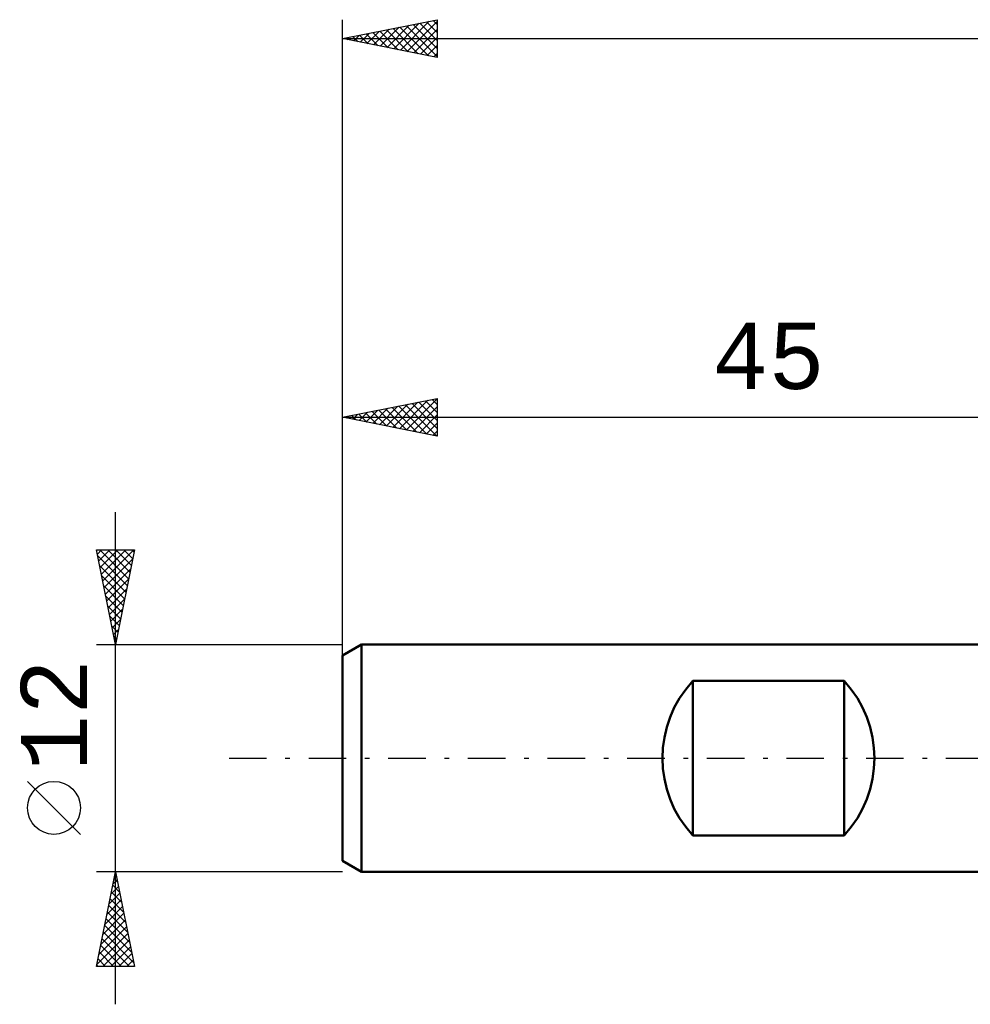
# Model space of a CAD drawing. Header units: millimetres. Extents: x -62 to 89, y -40 to 43.
# Tile 1 of 6: x -62 to -12, y -13 to 39. Entities that reach past the tile are written whole.
import ezdxf
from ezdxf.enums import TextEntityAlignment as Align

# ---------------------------------------------------------------- set-up
doc = ezdxf.new("R2010")
doc.units = ezdxf.units.MM
doc.header["$LTSCALE"] = 4.95
doc.linetypes.add('LONGDASH_DASH', pattern=[0.85, 0.4, -0.2, 0.05, -0.2])
for name, color, linetype in [('SK1', 4, 'CONTINUOUS'), ('SK2', 7, 'CONTINUOUS'), ('SK4', 2, 'LONGDASH_DASH')]:
    doc.layers.add(name, color=color, linetype=linetype)
doc.styles.get("Standard").update_dxf_attribs({"font": 'Monospac821 BT'})

msp = doc.modelspace()

# ---------------------------------------------------------------- linework, layer by layer
at = {"layer": 'SK1', "color": 4, "linetype": 'CONTINUOUS', "lineweight": 50}
for p, q in [((-44, 6), (-45, 5.423)), ((0, 6), (-44, 6)), ((-44, 6), (-44, -6)), ((-45, 5.423), (-45, -5.423)), ((-26.5, -4.079), (-26.5, 4.079)), ((-26.5, 4.079), (-18.5, 4.079)), ((-18.5, 4.079), (-18.5, -4.079)), ((-18.5, -4.079), (-26.5, -4.079)), ((-45, -5.423), (-44, -6)), ((-44, -6), (0, -6))]:
    msp.add_line(p, q, dxfattribs=at)
for centre, start, end in [((-22.1, 0), 137.1666, 222.8334), ((-22.9, 0), 317.1666, 42.8334)]:
    msp.add_arc(centre, 6, start, end, dxfattribs=at)
at = {"layer": 'SK2', "color": 7, "linetype": 'CONTINUOUS', "lineweight": 25}
for p, q in [((-45, 4), (-45, 39)), ((-45, 38), (-40, 39)), ((-40, 39), (-40, 37)), ((-43.362, 37.672), (-42.543, 38.491)), ((-43.008, 37.602), (-42.013, 38.597)), ((-42.655, 37.531), (-41.482, 38.704)), ((-42.334, 38.533), (-41.001, 37.2)), ((-42.301, 37.46), (-40.952, 38.81)), ((-41.981, 38.604), (-40.471, 37.094)), ((-41.948, 37.39), (-40.422, 38.916)), ((-41.627, 38.675), (-40, 37.048)), ((-41.594, 37.319), (-40, 38.913)), ((-41.273, 38.745), (-40, 37.472)), ((-41.241, 37.248), (-40, 38.489)), ((-40.92, 38.816), (-40, 37.896)), ((-40.566, 38.887), (-40, 38.32)), ((-40.213, 38.957), (-40, 38.745)), ((-45, 38), (38, 38)), ((-40, 37), (-45, 38)), ((-44.809, 38.038), (-44.713, 37.943)), ((-44.776, 37.955), (-44.664, 38.067)), ((-44.455, 38.109), (-44.183, 37.837)), ((-44.423, 37.885), (-44.134, 38.173)), ((-44.102, 38.18), (-43.653, 37.731)), ((-44.069, 37.814), (-43.604, 38.279)), ((-43.748, 38.25), (-43.122, 37.624)), ((-43.716, 37.743), (-43.073, 38.385)), ((-43.395, 38.321), (-42.592, 37.518)), ((-43.041, 38.392), (-42.062, 37.412)), ((-42.688, 38.462), (-41.531, 37.306)), ((-40.887, 37.177), (-40, 38.065)), ((-40.534, 37.107), (-40, 37.64)), ((-40.18, 37.036), (-40, 37.216)), ((-45, 5.076), (-45, 19)), ((-45, 18), (-40, 19)), ((-42.351, 17.47), (-41.027, 18.795)), ((-41.997, 17.399), (-40.496, 18.901)), ((-41.644, 17.329), (-40, 18.973)), ((-41.323, 18.735), (-40, 17.412)), ((-40.97, 18.806), (-40, 17.837)), ((-40.616, 18.877), (-40, 18.261)), ((-40.262, 18.948), (-40, 18.685)), ((-40, 19), (-40, 17)), ((-44.119, 17.824), (-43.678, 18.264)), ((-43.798, 18.24), (-43.197, 17.639)), ((-43.765, 17.753), (-43.148, 18.37)), ((-43.444, 18.311), (-42.667, 17.533)), ((-43.412, 17.682), (-42.618, 18.476)), ((-43.091, 18.382), (-42.136, 17.427)), ((-43.058, 17.612), (-42.087, 18.583)), ((-42.737, 18.453), (-41.606, 17.321)), ((-42.705, 17.541), (-41.557, 18.689)), ((-42.384, 18.523), (-41.076, 17.215)), ((-42.03, 18.594), (-40.545, 17.109)), ((-41.677, 18.665), (-40.015, 17.003)), ((-41.29, 17.258), (-40, 18.548)), ((-45, 18), (0, 18)), ((-40, 17), (-45, 18)), ((-44.859, 18.028), (-44.788, 17.958)), ((-44.826, 17.965), (-44.739, 18.052)), ((-44.505, 18.099), (-44.258, 17.852)), ((-44.472, 17.894), (-44.209, 18.158)), ((-44.152, 18.17), (-43.727, 17.745)), ((-40.937, 17.187), (-40, 18.124)), ((-40.583, 17.117), (-40, 17.7)), ((-40.23, 17.046), (-40, 17.276)), ((-57, -13), (-57, 13)), ((-57, 6), (-58, 11)), ((-58, 11), (-56, 11)), ((-57.955, 10.776), (-57.731, 11)), ((-57.884, 10.422), (-57.307, 11)), ((-57.829, 11), (-56.305, 9.476)), ((-57.814, 10.069), (-56.882, 11)), ((-57.743, 9.715), (-56.458, 11)), ((-57.672, 9.361), (-56.034, 11)), ((-57.405, 11), (-56.234, 9.829)), ((-56, 11), (-57, 6)), ((-56.98, 11), (-56.163, 10.183)), ((-56.556, 11), (-56.093, 10.537)), ((-56.132, 11), (-56.022, 10.89)), ((-57.937, 10.684), (-56.376, 9.122)), ((-57.602, 9.008), (-56.098, 10.512)), ((-57.831, 10.153), (-56.446, 8.769)), ((-57.531, 8.654), (-56.204, 9.981)), ((-57.725, 9.623), (-56.517, 8.415)), ((-57.46, 8.301), (-56.31, 9.451)), ((-57.619, 9.093), (-56.588, 8.062)), ((-57.389, 7.947), (-56.416, 8.921)), ((-57.512, 8.562), (-56.658, 7.708)), ((-57.319, 7.594), (-56.522, 8.391)), ((-57.406, 8.032), (-56.729, 7.355)), ((-57.248, 7.24), (-56.628, 7.86)), ((-57.3, 7.502), (-56.8, 7.001)), ((-57.177, 6.887), (-56.734, 7.33)), ((-57.194, 6.971), (-56.871, 6.647)), ((-57.107, 6.533), (-56.84, 6.8)), ((-57.088, 6.441), (-56.941, 6.294)), ((-57.036, 6.179), (-56.946, 6.269)), ((-58, 6), (-45, 6)), ((-58.85, -4.025), (-61.65, -1.225)), ((-57, -6), (-58, -6)), ((-58, -11), (-57, -6)), ((-57.022, -6.11), (-56.985, -6.074)), ((-57.002, -6.008), (-56.998, -6.012)), ((-45, -6), (-57, -6)), ((-57, -6), (-56, -11)), ((-57.143, -6.715), (-56.785, -7.073)), ((-57.128, -6.641), (-56.915, -6.427)), ((-57.072, -6.362), (-56.891, -6.543)), ((-57.34, -7.701), (-56.773, -7.134)), ((-57.234, -7.171), (-56.844, -6.781)), ((-57.214, -7.069), (-56.679, -7.603)), ((-57.446, -8.232), (-56.702, -7.488)), ((-57.355, -7.776), (-56.467, -8.664)), ((-57.284, -7.422), (-56.573, -8.134)), ((-57.658, -9.292), (-56.561, -8.195)), ((-57.552, -8.762), (-56.632, -7.841)), ((-57.426, -8.13), (-56.361, -9.194)), ((-57.765, -9.823), (-56.49, -8.548)), ((-57.567, -8.837), (-56.149, -10.255)), ((-57.497, -8.483), (-56.255, -9.725)), ((-57.977, -10.883), (-56.349, -9.256)), ((-57.871, -10.353), (-56.42, -8.902)), ((-57.638, -9.19), (-56.043, -10.785)), ((-57.709, -9.544), (-56.252, -11)), ((-57.669, -11), (-56.278, -9.609)), ((-57.85, -10.251), (-57.101, -11)), ((-57.779, -9.897), (-56.677, -11)), ((-57.245, -11), (-56.207, -9.963)), ((-56.821, -11), (-56.137, -10.316)), ((-57.921, -10.604), (-57.525, -11)), ((-56.396, -11), (-56.066, -10.67)), ((-56, -11), (-58, -11)), ((-57.992, -10.958), (-57.95, -11))]:
    msp.add_line(p, q, dxfattribs=at)
msp.add_circle((-60.25, -2.625), 1.4, dxfattribs=at)
at = {"layer": 'SK4', "color": 2, "linetype": 'LONGDASH_DASH', "lineweight": 25}
msp.add_line((-51, 0), (44, 0), dxfattribs=at)

# ---------------------------------------------------------------- texts
at = {"layer": 'SK2', "color": 7, "linetype": 'CONTINUOUS', "lineweight": 25}
msp.add_text('45', height=3.5, dxfattribs=at).set_placement((-22.5, 19.5), align=Align.CENTER)
msp.add_text('12', height=3.5, rotation=90, dxfattribs=at).set_placement((-58.5, 2.275), align=Align.CENTER)

doc.saveas('drawing.dxf')
